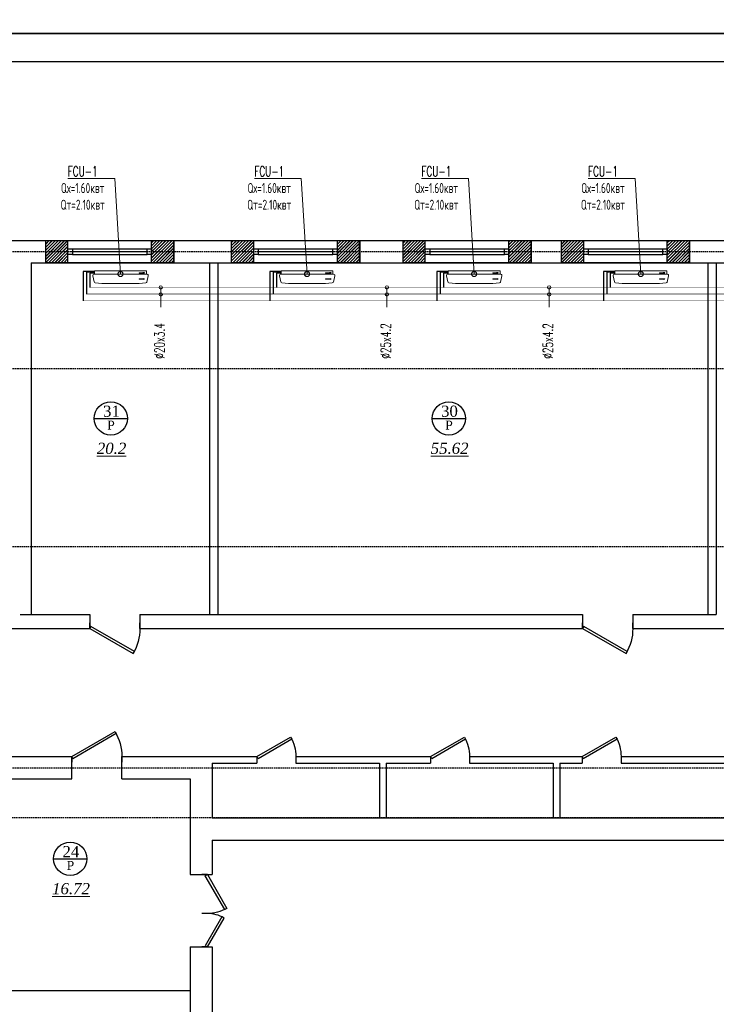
# Model space of a CAD drawing. Header units: inches. Extents: x 8001 to 766003, y -84601 to 563258.
# Tile 81 of 188: x 205022 to 217530, y 458338 to 476023. Entities that reach past the tile are written whole.
import ezdxf
from ezdxf import colors
from ezdxf.entities.mleader import LeaderData, LeaderLine
from ezdxf.math import Vec2, Vec3

# ---------------------------------------------------------------- set-up
doc = ezdxf.new("R2010")
doc.units = ezdxf.units.IN
doc.header["$MEASUREMENT"] = 0
for name, pattern in [('CONTINOUS', [0]), ('Dashed', [19.05, 12.7, -6.35]), ('HIDDEN', [9.525, 6.35, -3.175])]:
    doc.linetypes.add(name, pattern=pattern)
for name, color, linetype, lineweight in [('.', 7, 'Continuous', 15), ('SGM-M-100-WW-DRAIN-FLOOR', 3, 'HIDDEN', 30), ('SGM-M-400-TEXT', 140, 'CONTINOUS', 20), ('SGM-M-500-11-HI-TEXT', 11, 'CONTINOUS', 20), ('SGM-M-700-5-HVAC-WS-CWS-FCU', 32, 'CONTINOUS', 30), ('SGM-M-700-6-HVAC-WS-CWR-FCU', 141, 'HIDDEN', 30), ('sloy', 8, 'Continuous', 0), ('ПЛАН', 250, 'Continuous', 30), ('ФАНКОЙЛЫ', 250, 'Continuous', 25)]:
    doc.layers.add(name, color=color, linetype=linetype, lineweight=lineweight)
doc.layers.add('РАЗРЕЗ', color=7, linetype='Continuous')
doc.styles.add('SGM_MKN', font='romans.shx', dxfattribs={"width": 0.65, "height": 100})
doc.styles.add('TIEMS', font='times.ttf')

# ---------------------------------------------------------------- blocks, each defined once
blk = doc.blocks.new('*U283')
at = {"color": 5}
for p, q in [((-36, 0), (-36, 4)), ((0, 0), (0, 4))]:
    blk.add_line(p, q, dxfattribs=at)
blk.add_lwpolyline([(0, 0), (-31.18, -18), (-32.05, -16.48), (-0.88, 1.52)], close=True, dxfattribs=at)
blk.add_arc((0, 0), 36, 180, 210, dxfattribs=at)
blk = doc.blocks.new('*U286')
at = {"color": 5}
for p, q in [((0, 0), (0, -4)), ((-28, 0), (-28, -4))]:
    blk.add_line(p, q, dxfattribs=at)
blk.add_lwpolyline([(0, 0), (-24.25, 14), (-25.12, 12.48), (-0.88, -1.52)], close=True, dxfattribs=at)
blk.add_arc((0, 0), 28, 150, 180, dxfattribs=at)
blk = doc.blocks.new('*U285')
at = {"color": 5}
for p, q in [((0, 0), (0, -4)), ((-36, 0), (-36, -4))]:
    blk.add_line(p, q, dxfattribs=at)
blk.add_lwpolyline([(0, 0), (-31.18, 18), (-32.05, 16.48), (-0.88, -1.52)], close=True, dxfattribs=at)
blk.add_arc((0, 0), 36, 150, 180, dxfattribs=at)
blk = doc.blocks.new('*U134')
at = {"color": 5}
for p, q in [((0, 0), (0, 4)), ((28, 0), (28, 4))]:
    blk.add_line(p, q, dxfattribs=at)
blk.add_lwpolyline([(0, 0), (24.25, -14), (25.12, -12.48), (0.88, 1.52)], close=True, dxfattribs=at)
blk.add_arc((0, 0), 28, 330, 0, dxfattribs=at)
blk = doc.blocks.new('*U135')
at = {"color": 5}
for p, q in [((0, 0), (0, 4)), ((24, 0), (24, 4))]:
    blk.add_line(p, q, dxfattribs=at)
blk.add_lwpolyline([(0, 0), (20.78, -12), (21.66, -10.48), (0.88, 1.52)], close=True, dxfattribs=at)
blk.add_arc((0, 0), 24, 330, 0, dxfattribs=at)
blk = doc.blocks.new('wrw')
at = {"layer": '.'}
h = blk.add_hatch(dxfattribs=at)
h.set_pattern_fill('JIS_LC_8', color=32, scale=5)
h.set_pattern_definition([(45, (0, 0), (-27.57716447, 27.57716447), []), (45, (2, 0), (-27.57716447, 27.57716447), [])])
h.paths.add_polyline_path([(-1675824, -1869871), (-1676224, -1869871), (-1676224, -1870071), (-1675824, -1870071), (-1675824, -1870021)])
h.paths.add_polyline_path([(-1675824, -1870071), (-1676224, -1870071), (-1676224, -1870271), (-1675824, -1870271)])
h.paths.add_polyline_path([(-1673924, -1870071), (-1674324, -1870071), (-1674324, -1870121), (-1674324, -1870271), (-1673924, -1870271)])
h.paths.add_polyline_path([(-1673924, -1869871), (-1674324, -1869871), (-1674324, -1870071), (-1673924, -1870071)])
for p, q in [((-1676224, -1870271), (-1676224, -1869871)), ((-1675824, -1870271), (-1675824, -1869871)), ((-1674324, -1870271), (-1674324, -1869871)), ((-1673924, -1870271), (-1673924, -1869871))]:
    blk.add_line(p, q)
at = {"color": 5, "linetype": 'ByBlock', "lineweight": 25, "ltscale": 2}
for points in [[(-1675824, -1870021), (-1675744, -1870021), (-1675744, -1870121), (-1675824, -1870121)], [(-1674404, -1870021), (-1674324, -1870021), (-1674324, -1870121), (-1674404, -1870121)]]:
    blk.add_lwpolyline(points, close=True, dxfattribs=at)
at = {"color": 5}
for points in [[(-1675744, -1870021), (-1674404, -1870021)], [(-1675744, -1870071), (-1674404, -1870071)], [(-1675744, -1870121), (-1674404, -1870121)]]:
    blk.add_lwpolyline(points, dxfattribs=at)
blk = doc.blocks.new('sjjg')
for p, q in [((176397.8, 230395.7), (225412.8, 230395.7)), ((182756.6, 229995.7), (182756.6, 230395.7)), ((182756.6, 229995.7), (182756.6, 230395.7)), ((182756.6, 229995.7), (182756.6, 230395.7)), ((185056.6, 229995.7), (185056.6, 230395.7)), ((185056.6, 229995.7), (185056.6, 230395.7)), ((185056.6, 229995.7), (185056.6, 230395.7)), ((186094.1, 229995.7), (186094.1, 230395.7)), ((186094.1, 229995.7), (186094.1, 230395.7)), ((188394.1, 229995.7), (188394.1, 230395.7)), ((188394.1, 229995.7), (188394.1, 230395.7)), ((189172.8, 229995.7), (189172.8, 230395.7)), ((189172.8, 229995.7), (189172.8, 230395.7)), ((191472.8, 229995.7), (191472.8, 230395.7)), ((191472.8, 229995.7), (191472.8, 230395.7)), ((192017.8, 229995.7), (192017.8, 230395.7)), ((192017.8, 229995.7), (192017.8, 230395.7)), ((194317.8, 229995.7), (194317.8, 230395.7)), ((194317.8, 229995.7), (194317.8, 230395.7)), ((182498.2, 229995.7), (182498.2, 223675.7)), ((182498.2, 229995.7), (222359.2, 229995.7)), ((185697.8, 229995.7), (185697.8, 223675.7)), ((185847.8, 229995.7), (185847.8, 223675.7)), ((194647.8, 229995.7), (194647.8, 223675.7)), ((194797.8, 229995.7), (194797.8, 223675.7)), ((182297.8, 223675.7), (183547.8, 223675.7)), ((183547.8, 223675.7), (183547.8, 223425.7)), ((184447.8, 223675.7), (185847.8, 223675.7)), ((184447.8, 223675.7), (184447.8, 223425.7)), ((185847.8, 223675.7), (192397.8, 223675.7)), ((192397.8, 223675.7), (192397.8, 223425.7)), ((193297.8, 223675.7), (194797.8, 223675.7)), ((193297.8, 223675.7), (193297.8, 223425.7)), ((181647.8, 223425.7), (183547.8, 223425.7)), ((184447.8, 223425.7), (192397.8, 223425.7)), ((193297.8, 223425.7), (198797.8, 223425.7)), ((179997.8, 221125.7), (183222.8, 221125.7)), ((183222.8, 220725.7), (183222.8, 221125.7)), ((184122.8, 221125.7), (186547.8, 221125.7)), ((184122.8, 220725.7), (184122.8, 221125.7)), ((186547.8, 221125.7), (186547.8, 221005.7)), ((187247.8, 221125.7), (189667.8, 221125.7)), ((187247.8, 221125.7), (187247.8, 221005.7)), ((189667.8, 221125.7), (189667.8, 221005.7)), ((189667.8, 221125.7), (189667.8, 221005.7)), ((190367.8, 221125.7), (192387.8, 221125.7)), ((190367.8, 221125.7), (190367.8, 221005.7)), ((192387.8, 221125.7), (192387.8, 221005.7)), ((192387.8, 221125.7), (192387.8, 221005.7)), ((193087.8, 221125.7), (201797.8, 221125.7)), ((193087.8, 221125.7), (193087.8, 221005.7)), ((185747.8, 221005.7), (186547.8, 221005.7)), ((185747.8, 221005.7), (185747.8, 220025.7)), ((187247.8, 221005.7), (188747.8, 221005.7)), ((188747.8, 221005.7), (188747.8, 220025.7)), ((188867.8, 221005.7), (189667.8, 221005.7)), ((188867.8, 221005.7), (188867.8, 220025.7)), ((190367.8, 221005.7), (191867.8, 221005.7)), ((191867.8, 221005.7), (191867.8, 220025.7)), ((191987.8, 221005.7), (192387.8, 221005.7)), ((191987.8, 221005.7), (191987.8, 220025.7)), ((193087.8, 221005.7), (197017.8, 221005.7)), ((179997.8, 220725.7), (183222.8, 220725.7)), ((184122.8, 220725.7), (185347.8, 220725.7)), ((185347.8, 220725.7), (185347.8, 219005.7)), ((185747.8, 220025.7), (197017.8, 220025.7)), ((185747.8, 219625.7), (197017.8, 219625.7)), ((185747.8, 219625.7), (185747.8, 219005.7)), ((185347.8, 219005.7), (185747.8, 219005.7)), ((185347.8, 217705.7), (185347.8, 209185.7)), ((185347.8, 217705.7), (185747.8, 217705.7)), ((185747.8, 217705.7), (185747.8, 209185.7)), ((178697.8, 216925.7), (185347.8, 216925.7))]:
    blk.add_line(p, q)
at = {"color": 1, "linetype": 'Dashed', "ltscale": 2}
for p, q in [((170054.2, 230195.7), (231147.8, 230195.7)), ((170054.2, 228095.7), (250527.8, 228095.7)), ((170054.2, 224895.7), (250327.8, 224895.7)), ((170054.2, 220925.7), (250527.8, 220925.7)), ((250527.8, 220025.7), (170054.2, 220025.7))]:
    blk.add_line(p, q, dxfattribs=at)
at = {"layer": 'РАЗРЕЗ', "linetype": 'ByBlock', "lineweight": 25, "ltscale": 2}
for points in [[(182756.6, 230395.7), (185056.6, 230395.7), (185056.6, 229995.7), (182756.6, 229995.7)], [(186094.1, 230395.7), (188394.1, 230395.7), (188394.1, 229995.7), (186094.1, 229995.7)], [(189172.8, 230395.7), (191472.8, 230395.7), (191472.8, 229995.7), (189172.8, 229995.7)], [(192017.8, 230395.7), (194317.8, 230395.7), (194317.8, 229995.7), (192017.8, 229995.7)]]:
    blk.add_lwpolyline(points, close=True, dxfattribs=at)
for points in [[(183626.3, 227198.9), (184224.2, 227198.9)], [(189696.2, 227198.9), (190294.1, 227198.9)], [(182897.8, 219290.1), (183495.7, 219290.1)]]:
    blk.add_lwpolyline(points, dxfattribs=at)
for centre in [(183925.3, 227198.9), (189995.2, 227198.9), (183196.7, 219290.1)]:
    blk.add_circle(centre, 299, dxfattribs=at)
at = {"color": 5, "xscale": -25, "yscale": 25, "zscale": 25}
for name, p in [('*U283', (183547.8, 223425.7)), ('*U283', (192397.8, 223425.7)), ('*U285', (183222.8, 221125.7)), ('*U286', (186547.8, 221125.7)), ('*U286', (189667.8, 221125.7)), ('*U286', (192387.8, 221125.7))]:
    blk.add_blockref(name, p, dxfattribs=at)
at = {"color": 5, "yscale": 25, "zscale": 25}
for name, p, xscale, rotation in [('*U134', (185659.2, 219005.7), -25, 90), ('*U135', (185659.2, 217705.7), 25, 90.00000000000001)]:
    blk.add_blockref(name, p, dxfattribs=dict(at, xscale=xscale, rotation=rotation))
at = {"layer": 'РАЗРЕЗ', "linetype": 'ByBlock', "lineweight": 25}
for p in [(1858980.2, 2100266.6), (1862317.7, 2100266.6), (1865396.4, 2100266.6), (1868241.4, 2100266.6)]:
    blk.add_blockref('wrw', p, dxfattribs=at)
at = {"lineweight": 0, "ltscale": 100, "attachment_point": 5, "style": 'TIEMS'}
for s, insert, char_height, width in [('\\A1;31', (183936.7, 227327.4), 200, 250.18), ('\\A1;30', (190006.6, 227327.4), 200, 250.18), ('\\A1;Р', (183929.1, 227078.8), 160, 925.177), ('\\A1;Р', (189999, 227078.8), 160, 925.177), ('\\A1;24', (183208.1, 219418.5), 200, 250.18), ('\\A1;Р', (183200.6, 219169.9), 160, 925.177)]:
    blk.add_mtext(s, dxfattribs=dict(at, insert=insert, char_height=char_height, width=width))
at = {"lineweight": 0, "ltscale": 100, "char_height": 200, "attachment_point": 5, "style": 'TIEMS'}
for s, insert in [('\\A1;{\\fTimes New Roman|b0|i1|c204|p18;\\L20.2}', (183939.6, 226660.2)), ('\\A1;{\\fTimes New Roman|b0|i1|c204|p18;\\L55.62}', (190009.5, 226660.2)), ('\\A1;{\\fTimes New Roman|b0|i1|c204|p18;\\L16.72}', (183211, 218751.4))]:
    blk.add_mtext(s, dxfattribs=dict(at, insert=insert))
blk = doc.blocks.new('A$C177E1FB8')
at = {"layer": 'sloy'}
for p, q in [((0, 30, -97), (0, 960, -97)), ((0, 960, -97), (55, 960, -97)), ((26, 897, -487), (26, 929, -487)), ((37, 929, -127), (28, 909, -127)), ((28, 909, -127), (34, 909, -127)), ((34, 909, -127), (34, 829, -127)), ((46, 909, -127), (37, 929, -127)), ((40, 829, -127), (40, 909, -127)), ((40, 909, -127), (46, 909, -127)), ((55, 960, -97), (55, 30, -97)), ((55, 829, -57), (55, 960, -57)), ((85, 995, -57), (199, 969, -57)), ((145, 929, -327), (136, 909, -327)), ((136, 909, -327), (142, 909, -327)), ((142, 909, -327), (142, 829, -327)), ((154, 909, -327), (145, 929, -327)), ((148, 829, -327), (148, 909, -327)), ((148, 909, -327), (154, 909, -327)), ((225, 829, -57), (213, 948, -57)), ((34, 829, -127), (40, 829, -127)), ((37, 829, -127), (37, 879, -127)), ((55, 161, -57), (55, 829, -57)), ((142, 829, -327), (148, 829, -327)), ((145, 829, -327), (145, 879, -327)), ((225, 161, -57), (225, 829, -57)), ((55, 30, -97), (0, 30, -97)), ((5, 22, -97), (4, 21, -97)), ((4, 17, -97), (4, 21, -97)), ((5, 24, -97), (5, 24, -97)), ((5, 24, -97), (9, 24, -97)), ((5, 24, -97), (9, 24, -97)), ((5, 24, -97), (5, 23, -97)), ((5, 23, -97), (5, 22, -97)), ((5, 22, -97), (9, 22, -97)), ((10, 22, -97), (5, 22, -97)), ((5, 22, -97), (9, 22, -97)), ((5, 22, -97), (5, 22, -97)), ((5, 22, -97), (5, 22, -97)), ((10, 16, -97), (5, 16, -97)), ((6, 30, -97), (6, 24, -97)), ((9, 30, -97), (9, 24, -97)), ((9, 24, -97), (9, 24, -97)), ((9, 24, -97), (10, 23, -97)), ((9, 22, -97), (9, 22, -97)), ((9, 22, -97), (10, 22, -97)), ((10, 23, -97), (10, 22, -97)), ((10, 22, -97), (10, 21, -97)), ((10, 17, -97), (10, 21, -97)), ((18, 20, -97), (18, 21, -97)), ((26, 21, -97), (18, 21, -97)), ((18, 20, -97), (18, 17, -97)), ((18, 17, -97), (18, 16, -97)), ((19, 24, -97), (20, 24, -97)), ((19, 24, -97), (19, 22, -97)), ((20, 22, -97), (19, 22, -97)), ((19, 21, -97), (25, 21, -97)), ((19, 21, -97), (19, 21, -97)), ((19, 21, -97), (25, 21, -97)), ((20, 24, -97), (25, 24, -97)), ((20, 22, -97), (25, 22, -97)), ((20, 22, -97), (20, 21, -97)), ((20, 14, -97), (20, 15, -97)), ((25, 14, -97), (20, 14, -97)), ((21, 24, -97), (21, 30, -97)), ((24, 24, -97), (24, 30, -97)), ((24, 22, -97), (24, 21, -97)), ((24, 22, -97), (24, 21, -97)), ((25, 24, -97), (25, 24, -97)), ((25, 24, -97), (25, 22, -97)), ((25, 22, -97), (25, 22, -97)), ((25, 21, -97), (25, 21, -97)), ((25, 14, -97), (25, 15, -97)), ((26, 20, -97), (26, 21, -97)), ((26, 20, -97), (26, 17, -97)), ((26, 17, -97), (26, 16, -97)), ((38, 20, -97), (38, 21, -97)), ((46, 21, -97), (38, 21, -97)), ((38, 20, -97), (38, 17, -97)), ((38, 17, -97), (38, 16, -97)), ((39, 24, -97), (40, 24, -97)), ((39, 24, -97), (39, 22, -97)), ((40, 22, -97), (39, 22, -97)), ((39, 21, -97), (45, 21, -97)), ((39, 21, -97), (39, 21, -97)), ((39, 21, -97), (45, 21, -97)), ((40, 24, -97), (45, 24, -97)), ((40, 22, -97), (45, 22, -97)), ((40, 22, -97), (40, 21, -97)), ((40, 14, -97), (40, 15, -97)), ((45, 14, -97), (40, 14, -97)), ((41, 24, -97), (41, 30, -97)), ((44, 24, -97), (44, 30, -97)), ((44, 22, -97), (44, 21, -97)), ((44, 22, -97), (44, 21, -97)), ((45, 24, -97), (45, 24, -97)), ((45, 24, -97), (45, 22, -97)), ((45, 22, -97), (45, 22, -97)), ((45, 21, -97), (45, 21, -97)), ((45, 14, -97), (45, 15, -97)), ((46, 20, -97), (46, 21, -97)), ((46, 20, -97), (46, 17, -97)), ((46, 17, -97), (46, 16, -97)), ((55, 30, -57), (55, 161, -57)), ((90, 0, -57), (195, 24, -57)), ((213, 42, -57), (225, 161, -57))]:
    blk.add_line(p, q, dxfattribs=at)
for centre, radius, start, end in [((3, 16, -97), 2.03, 356.7744, 31.9602), ((12, 16, -97), 2.03, 148.0398, 183.2256), ((16, 14, -97), 3.39, 15.4472, 50.0272), ((20, 22, -97), 0.204, 0, 90), ((20, 21, -97), 0.204, 270, 0), ((25, 22, -97), 0.204, 90, 180), ((25, 21, -97), 0.204, 180, 270), ((28, 14, -97), 3.39, 129.9728, 164.5528), ((36, 14, -97), 3.39, 15.4472, 50.0272), ((40, 22, -97), 0.204, 0, 90), ((40, 21, -97), 0.204, 270, 0), ((45, 22, -97), 0.204, 90, 180), ((45, 21, -97), 0.204, 180, 270), ((48, 14, -97), 3.39, 129.9728, 164.5528)]:
    blk.add_arc(centre, radius, start, end, dxfattribs=at)
for centre, major_axis, end_param in [((85, 965, -57), (0, 30), 1.745329), ((184, 943, -57), (29.5, 5.2), 0.872665), ((85, 30, -57), (-30, 0), 1.745329), ((185, 52, -57), (10.3, -28.2), 0.872665)]:
    blk.add_ellipse(centre, major_axis=major_axis, ratio=1, start_param=0, end_param=end_param, dxfattribs=at)
blk = doc.blocks.new('_DotSmall')
at = {"color": 0, "linetype": 'ByBlock', "const_width": 0.5}
blk.add_lwpolyline([(-0.0625, 0, 1), (0.0625, 0, 1)], format="xyb", close=True, dxfattribs=at)

msp = doc.modelspace()

# ---------------------------------------------------------------- linework, layer by layer
for points in [[(189105.77, 475772.808), (289105.77, 475772.808), (289105.77, 406372.808), (189105.77, 406372.808)], [(191105.77, 475272.808), (288605.77, 475272.808), (288605.77, 406872.808), (191105.77, 406872.808)]]:
    msp.add_lwpolyline(points, close=True)
at = {"layer": 'ПЛАН', "color": 0}
msp.add_lwpolyline([(189105.77, 517772.808), (253505.77, 517772.808), (253505.77, 475772.808), (189105.77, 475772.808)], close=True, dxfattribs=at)

# ---------------------------------------------------------------- next in the draw order: block references
msp.add_blockref('sjjg', (22732.416, 241661.909))

# ---------------------------------------------------------------- next in the draw order: linework, layer by layer
at = {"color": 4, "const_width": 10}
msp.add_lwpolyline([(244286.269, 471213.544), (206283.312, 471213.544)], dxfattribs=at)
at = {"color": 3, "const_width": 10}
msp.add_lwpolyline([(244257.394, 470973.544), (206163.312, 470973.544)], dxfattribs=at)
at = {"color": 25, "const_width": 10}
msp.add_lwpolyline([(206223.312, 471094.825), (244257.394, 471094.825)], dxfattribs=at)
at = {"layer": 'SGM-M-100-WW-DRAIN-FLOOR', "linetype": 'ByBlock', "ltscale": 500}
for p, q in [((206352.773, 471502.674), (206163.312, 471502.674)), ((206163.312, 471502.674), (206163.312, 470973.544)), ((209702.773, 471502.674), (209513.312, 471502.674)), ((209513.312, 471502.674), (209513.312, 470973.544)), ((212702.773, 471502.674), (212513.312, 471502.674)), ((212513.312, 471502.674), (212513.312, 470973.544)), ((215695.385, 471502.674), (215505.924, 471502.674)), ((215505.924, 471502.674), (215505.924, 470973.544))]:
    msp.add_line(p, q, dxfattribs=at)
at = {"layer": 'SGM-M-500-11-HI-TEXT', "color": 5, "ltscale": 30}
for p, q in [((207555.654, 470857.231), (207555.654, 471213.544)), ((211616.797, 470857.231), (211616.797, 471213.544)), ((214529.23, 470857.231), (214529.23, 471213.544))]:
    msp.add_line(p, q, dxfattribs=at)
for centre in [(207555.654, 471213.544), (211616.797, 471213.544), (214529.23, 471213.544), (207555.654, 471089.142), (211616.797, 471089.142), (214529.23, 471089.142)]:
    msp.add_circle(centre, 30, dxfattribs=at)
at = {"layer": 'SGM-M-700-5-HVAC-WS-CWS-FCU', "ltscale": 500}
for p, q in [((206350.985, 471487.669), (206223.312, 471487.669)), ((206223.312, 471487.669), (206223.312, 471094.825)), ((209700.985, 471487.669), (209573.312, 471487.669)), ((209573.312, 471487.669), (209573.312, 471094.825)), ((212700.985, 471487.669), (212573.312, 471487.669)), ((212573.312, 471487.669), (212573.312, 471094.825)), ((215693.597, 471487.669), (215565.924, 471487.669)), ((215565.924, 471487.669), (215565.924, 471094.825))]:
    msp.add_line(p, q, dxfattribs=at)
at = {"layer": 'SGM-M-700-6-HVAC-WS-CWR-FCU', "ltscale": 500}
for p, q in [((206350.985, 471467.665), (206283.312, 471467.665)), ((206283.312, 471467.665), (206283.312, 471213.544)), ((209700.985, 471467.665), (209633.312, 471467.665)), ((209633.312, 471467.665), (209633.312, 471213.544)), ((212700.985, 471467.665), (212633.312, 471467.665)), ((212633.312, 471467.665), (212633.312, 471213.544)), ((215693.597, 471467.665), (215625.924, 471467.665)), ((215625.924, 471467.665), (215625.924, 471213.544))]:
    msp.add_line(p, q, dxfattribs=at)

# ---------------------------------------------------------------- next in the draw order: block references
at = {"layer": 'ФАНКОЙЛЫ', "color": 3, "rotation": 270}
for p in [(206336.537, 471509.821, 96.62), (209686.537, 471509.821, 96.62), (212686.537, 471509.821, 96.62), (215679.149, 471509.821, 96.62)]:
    msp.add_blockref('A$C177E1FB8', p, dxfattribs=at)

# ---------------------------------------------------------------- next in the draw order: texts
at = {"layer": 'SGM-M-500-11-HI-TEXT', "color": 5, "ltscale": 30, "style": 'SGM_MKN', "width": 0.65}
for s, p in [('%%C20x3.4', (207622.745, 469933.877)), ('%%C25x4.2', (211683.888, 469933.877)), ('%%C25x4.2', (214596.321, 469933.877))]:
    msp.add_text(s, height=180, rotation=90, dxfattribs=at).set_placement(p)

# ---------------------------------------------------------------- next in the draw order: leaders
at = {"layer": 'SGM-M-400-TEXT', "color": 18, "ltscale": 30, "true_color": 0x000000}
ml = msp.add_multileader_mtext('Standard', dxfattribs=at)
ml.set_content('\\A1;{\\C256;\\c0;FCU-1\\PQх=1.60квт\\PQт=2.10квт}', color=5, style='SGM_MKN')
ml.set_leader_properties(lineweight=18)
ml.set_arrow_properties(name='DOTSMALL')
ml.build(insert=Vec2(0, 0))
ml.multileader.update_dxf_attribs({"text_left_attachment_type": 6, "text_right_attachment_type": 6, "dogleg_length": 0, "arrow_head_size": 180})
ctx = ml.context
ctx.base_point, ctx.char_height, ctx.arrow_head_size, ctx.plane_origin = Vec3(205576.8, 473172.995), 180, 180, Vec3(312374.638, 616213.384)
ctx.left_attachment, ctx.right_attachment, ctx.text_align_type = 6, 6, 1
notes = []
notes.append((ctx, [(1, (1, 1, 0), (206728.515, 473172.995), (-1, 0), 0, [(0, [(206831.531, 471454.819)], 0, [])])]))
ctx.mtext.insert, ctx.mtext.width, ctx.mtext.defined_height, ctx.mtext.alignment, ctx.mtext.flow_direction = Vec3(206152.658, 473388.995), 830.20237, 239.92, 2, 5
ml = msp.add_multileader_mtext('Standard', dxfattribs=at)
ml.set_content('\\A1;{\\C256;\\c0;FCU-1\\PQх=1.60квт\\PQт=2.10квт}', color=5, style='SGM_MKN')
ml.set_leader_properties(lineweight=18)
ml.set_arrow_properties(name='DOTSMALL')
ml.build(insert=Vec2(0, 0))
ml.multileader.update_dxf_attribs({"text_left_attachment_type": 6, "text_right_attachment_type": 6, "dogleg_length": 0, "arrow_head_size": 180})
ctx = ml.context
ctx.base_point, ctx.char_height, ctx.arrow_head_size, ctx.plane_origin = Vec3(208926.8, 473172.995), 180, 180, Vec3(315724.638, 616213.384)
ctx.left_attachment, ctx.right_attachment, ctx.text_align_type = 6, 6, 1
notes.append((ctx, [(1, (1, 1, 0), (210078.515, 473172.995), (-1, 0), 0, [(0, [(210181.531, 471454.819)], 0, [])])]))
ctx.mtext.insert, ctx.mtext.width, ctx.mtext.defined_height, ctx.mtext.alignment, ctx.mtext.flow_direction = Vec3(209502.658, 473388.995), 830.20237, 239.92, 2, 5
ml = msp.add_multileader_mtext('Standard', dxfattribs=at)
ml.set_content('\\A1;{\\C256;\\c0;FCU-1\\PQх=1.60квт\\PQт=2.10квт}', color=5, style='SGM_MKN')
ml.set_leader_properties(lineweight=18)
ml.set_arrow_properties(name='DOTSMALL')
ml.build(insert=Vec2(0, 0))
ml.multileader.update_dxf_attribs({"text_left_attachment_type": 6, "text_right_attachment_type": 6, "dogleg_length": 0, "arrow_head_size": 180})
ctx = ml.context
ctx.base_point, ctx.char_height, ctx.arrow_head_size, ctx.plane_origin = Vec3(211926.8, 473172.995), 180, 180, Vec3(318724.638, 616213.384)
ctx.left_attachment, ctx.right_attachment, ctx.text_align_type = 6, 6, 1
notes.append((ctx, [(1, (1, 1, 0), (213078.515, 473172.995), (-1, 0), 0, [(0, [(213181.531, 471454.819)], 0, [])])]))
ctx.mtext.insert, ctx.mtext.width, ctx.mtext.defined_height, ctx.mtext.alignment, ctx.mtext.flow_direction = Vec3(212502.658, 473388.995), 830.20237, 239.92, 2, 5
ml = msp.add_multileader_mtext('Standard', dxfattribs=at)
ml.set_content('\\A1;{\\C256;\\c0;FCU-1\\PQх=1.60квт\\PQт=2.10квт}', color=5, style='SGM_MKN')
ml.set_leader_properties(lineweight=18)
ml.set_arrow_properties(name='DOTSMALL')
ml.build(insert=Vec2(0, 0))
ml.multileader.update_dxf_attribs({"text_left_attachment_type": 6, "text_right_attachment_type": 6, "dogleg_length": 0, "arrow_head_size": 180})
ctx = ml.context
ctx.base_point, ctx.char_height, ctx.arrow_head_size, ctx.plane_origin = Vec3(214919.412, 473172.995), 180, 180, Vec3(321717.25, 616213.384)
ctx.left_attachment, ctx.right_attachment, ctx.text_align_type = 6, 6, 1
notes.append((ctx, [(1, (1, 1, 0), (216071.127, 473172.995), (-1, 0), 0, [(0, [(216174.143, 471454.819)], 0, [])])]))
ctx.mtext.insert, ctx.mtext.width, ctx.mtext.defined_height, ctx.mtext.alignment, ctx.mtext.flow_direction = Vec3(215495.27, 473388.995), 830.20237, 239.92, 2, 5
for ctx, leaders in notes:
    for number, flags, end, landing, length, lines in leaders:
        leader = LeaderData()
        leader.index, (leader.has_last_leader_line, leader.has_dogleg_vector, leader.attachment_direction) = number, flags
        leader.last_leader_point, leader.dogleg_vector, leader.dogleg_length = Vec3(end), Vec3(landing), length
        for number, points, colour, breaks in lines:
            line = LeaderLine()
            line.index, line.vertices, line.color, line.breaks = number, Vec3.list(points), colors.encode_raw_color(colour), breaks
            leader.lines.append(line)
        ctx.leaders.append(leader)

doc.saveas('drawing.dxf')
